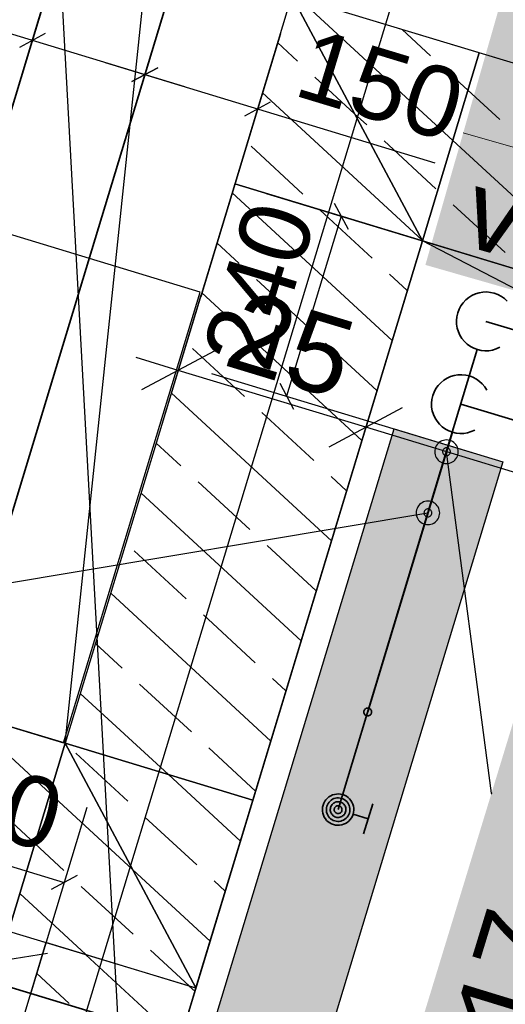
# Model space of a CAD drawing. Extents: x 199 to 1388, y 138 to 979.
# Tile 103 of 155: x 677 to 689, y 696 to 721. Entities that reach past the tile are written whole.
import ezdxf
from ezdxf.lldxf.tags import DXFTag

# ---------------------------------------------------------------- set-up
doc = ezdxf.new("R2010")
doc.units = 0
doc.layers.get('0').update_dxf_attribs({"lineweight": 25})
for name, color, linetype, lineweight, true_color in [('01AFU Allgemein Bemaßung-A07ET47HDI', 7, 'Continuous', 25, 0x848484), ('20 Bodenaufbau - Gefällelinien', 7, 'Continuous', 25, 0x848484), ('20 Dach Stb-Decke-A07ET47IDI', 7, 'Continuous', 25, 0x848484), ('20 Innenwände-A07ET47KDI', 7, 'Continuous', 25, 0x848484), ('20 Möblierung-A07ET47MDI', 7, 'Continuous', 25, 0x848484), ('A-0', 7, 'Continuous', 25, 0x848484), ('H_Heizkoerper', 5, 'Continuous', 25, 0x0000ff), ('H_Heizkoerperbeschriftung', 9, 'Continuous', 25, 0x808080), ('H_Heizkoerperflaeche', 5, 'Continuous', 35, 0x0000ff), ('H_Ruecklauf', 5, 'STRICHLINIE2', 35, 0x0000ff), ('H_Vorlauf', 1, 'Continuous', 35, 0xff0000), ('UPO_Loop2', 140, 'Continuous', 30, 0x00bfff)]:
    doc.layers.add(name, color=color, linetype=linetype, lineweight=lineweight, true_color=true_color)
doc.layers.add('02 Raster Gebäude-A07ET47NDI', color=7, linetype='Continuous', lineweight=25)
doc.layers.add('H_Mass', color=7, linetype='Continuous', lineweight=25)
doc.styles.get("Standard").update_dxf_attribs({"font": 'arial.ttf'})
tags = doc.linetypes.add('Raster-A07ET47ODI', pattern=[0.2, 0.1, -0.05, 0, -0.05]).pattern_tags.tags
tags[10:11] = [DXFTag(74, 4), DXFTag(75, 0), DXFTag(340, '0'), DXFTag(46, 1.0), DXFTag(50, 0.0), DXFTag(44, 0.0), DXFTag(45, 0.0)]
tags[8:9] = [DXFTag(74, 4), DXFTag(75, 0), DXFTag(340, '0'), DXFTag(46, 1.0), DXFTag(50, 0.0), DXFTag(44, 0.0), DXFTag(45, 0.0)]
tags[6:7] = [DXFTag(74, 4), DXFTag(75, 0), DXFTag(340, '0'), DXFTag(46, 1.0), DXFTag(50, 0.0), DXFTag(44, 0.0), DXFTag(45, 0.0)]
tags[4:5] = [DXFTag(74, 4), DXFTag(75, 0), DXFTag(340, '0'), DXFTag(46, 1.0), DXFTag(50, 0.0), DXFTag(44, 0.0), DXFTag(45, 0.0)]
tags = doc.linetypes.add('STRICHLINIE2', pattern=[9.525, 6.35, -3.175]).pattern_tags.tags
tags[6:7] = [DXFTag(74, 4), DXFTag(75, 0), DXFTag(340, '0'), DXFTag(46, 0.0), DXFTag(50, 0.0), DXFTag(44, 0.0), DXFTag(45, 0.0)]
tags[4:5] = [DXFTag(74, 4), DXFTag(75, 0), DXFTag(340, '0'), DXFTag(46, 0.0), DXFTag(50, 0.0), DXFTag(44, 0.0), DXFTag(45, 0.0)]
tags = doc.linetypes.add('Öffnungslinie Tür Fenster-A07ET47JDI', pattern=[0.115, 0.075, -0.04]).pattern_tags.tags
tags[6:7] = [DXFTag(74, 4), DXFTag(75, 0), DXFTag(340, '0'), DXFTag(46, 1.0), DXFTag(50, 0.0), DXFTag(44, 0.0), DXFTag(45, 0.0)]
tags[4:5] = [DXFTag(74, 4), DXFTag(75, 0), DXFTag(340, '0'), DXFTag(46, 1.0), DXFTag(50, 0.0), DXFTag(44, 0.0), DXFTag(45, 0.0)]

# ---------------------------------------------------------------- blocks, each defined once
blk = doc.blocks.new('Referenz-A07ET47ZDI', base_point=(226.995, 158.1))
at = {"layer": '01AFU Allgemein Bemaßung-A07ET47HDI'}
for p, q in [((681.43, 714.166), (680.442, 710.906)), ((681.785, 712.752), (679.914, 711.752)), ((686.215, 712.715), (685.226, 709.456)), ((680.85, 712.252), (679.773, 712.579)), ((685.634, 710.801), (680.85, 712.252)), ((684.699, 710.301), (686.57, 711.301)), ((788.022, 679.757), (685.634, 710.801))]:
    blk.add_line(p, q, dxfattribs=at)
at = {"layer": '02 Raster Gebäude-A07ET47NDI', "linetype": 'Raster-A07ET47ODI', "ltscale": 56.250004}
for p, q in [((665.259, 952.393), (702.269, 276.272)), ((549.598, 270.755), (710.068, 800))]:
    blk.add_line(p, q, dxfattribs=at)
at = {"layer": '20 Bodenaufbau - Gefällelinien', "linetype": 'Öffnungslinie Tür Fenster-A07ET47JDI', "ltscale": 56.250004}
for p, q in [((677.968, 702.747), (681.366, 735.15)), ((717.757, 699.567), (687.076, 715.555)), ((677.518, 697.394), (647.251, 692.468))]:
    blk.add_line(p, q, dxfattribs=at)
at = {"layer": '20 Dach Stb-Decke-A07ET47IDI', "linetype": 'Öffnungslinie Tür Fenster-A07ET47JDI', "ltscale": 56.250004}
for p, q in [((687.076, 715.555), (651.096, 596.89)), ((725.355, 703.949), (687.076, 715.555))]:
    blk.add_line(p, q, dxfattribs=at)
at = {"layer": '20 Innenwände-A07ET47KDI'}
for p, q in [((683.742, 721.791), (682.291, 717.006)), ((693.273, 718.901), (683.742, 721.791)), ((687.852, 718.113), (683.922, 721.736)), ((687.283, 720.269), (686.56, 720.937)), ((677.968, 702.747), (618.594, 720.75)), ((683.892, 720.132), (683.382, 720.603)), ((685.346, 718.792), (684.333, 719.725)), ((688.238, 719.389), (687.725, 719.863)), ((689.048, 718.643), (688.238, 719.389)), ((687.067, 715.572), (682.995, 719.327)), ((685.656, 718.505), (685.346, 718.792)), ((684.03, 716.741), (682.706, 717.961)), ((687.421, 716.878), (686.098, 718.098)), ((691.902, 714.378), (687.852, 718.113)), ((682.291, 717.006), (677.968, 702.747)), ((686.304, 713.011), (682.221, 716.776)), ((689.185, 715.251), (687.862, 716.471)), ((685.794, 715.114), (684.471, 716.334)), ((617.143, 715.965), (681.302, 696.512)), ((682.403, 714.976), (681.834, 715.5)), ((682.753, 701.297), (687.076, 715.555)), ((687.078, 715.562), (687.067, 715.572)), ((687.076, 715.555), (691.823, 714.116)), ((687.09, 715.551), (687.078, 715.562)), ((686.691, 714.286), (686.235, 714.707)), ((684.167, 713.349), (682.844, 714.57)), ((685.531, 710.46), (681.448, 714.225)), ((685.918, 711.735), (684.608, 712.943)), ((682.54, 711.585), (681.217, 712.805)), ((684.757, 707.908), (680.674, 711.673)), ((684.304, 709.958), (682.981, 711.178)), ((680.913, 709.821), (680.287, 710.398)), ((682.678, 708.194), (681.354, 709.414)), ((685.144, 709.184), (684.746, 709.551)), ((683.984, 705.357), (679.901, 709.122)), ((681.051, 706.429), (679.727, 707.649)), ((684.37, 706.633), (683.119, 707.787)), ((683.21, 702.806), (679.127, 706.571)), ((682.815, 704.802), (681.492, 706.022)), ((679.424, 704.665), (678.74, 705.295)), ((683.597, 704.081), (683.256, 704.396)), ((681.188, 703.038), (679.865, 704.258)), ((680.598, 701.95), (678.353, 704.019)), ((677.58, 701.468), (675.323, 703.549)), ((682.823, 701.53), (681.629, 702.631)), ((679.561, 701.273), (678.238, 702.494)), ((682.437, 700.254), (680.598, 701.95)), ((679.694, 699.519), (677.58, 701.468)), ((681.302, 696.512), (682.753, 701.297)), ((681.326, 699.647), (680.002, 700.867)), ((677.193, 700.193), (676.611, 700.729)), ((677.934, 699.509), (677.193, 700.193)), ((681.663, 697.703), (679.694, 699.519)), ((679.699, 697.882), (678.375, 699.102)), ((682.05, 698.979), (681.767, 699.24)), ((678.49, 697.364), (676.806, 698.917)), ((677.473, 697.67), (675.269, 690.399)), ((681.301, 696.51), (677.473, 697.67)), ((680.889, 695.152), (678.494, 697.361)), ((681.128, 696.564), (680.14, 697.475)), ((678.072, 696.118), (677.236, 696.888)), ((681.276, 696.427), (681.132, 696.561)), ((679.096, 689.238), (681.301, 696.51))]:
    blk.add_line(p, q, dxfattribs=at)
at = {"layer": '20 Möblierung-A07ET47MDI'}
for p, q in [((681.408, 714.244), (622.076, 732.234)), ((677.926, 702.76), (618.594, 720.75)), ((677.926, 702.76), (681.408, 714.244))]:
    blk.add_line(p, q, dxfattribs=at)
at = {"layer": 'A-0', "linetype": 'Continuous', "ltscale": 312.5}
for p, q in [((681.408, 714.244), (622.076, 732.234)), ((683.742, 721.791), (682.291, 717.006)), ((688.527, 720.34), (683.742, 721.791)), ((683.742, 721.791), (687.076, 715.555)), ((687.076, 715.555), (683.742, 721.791)), ((677.968, 702.747), (618.594, 720.75)), ((618.594, 720.75), (677.926, 702.76)), ((687.076, 715.555), (688.527, 720.34)), ((688.527, 720.34), (687.076, 715.555)), ((693.273, 718.901), (688.527, 720.34)), ((682.291, 717.006), (677.968, 702.747)), ((687.076, 715.555), (682.291, 717.006)), ((682.291, 717.006), (687.076, 715.555)), ((682.753, 701.297), (687.076, 715.555)), ((687.076, 715.555), (691.823, 714.116)), ((677.926, 702.76), (681.408, 714.244)), ((677.968, 702.747), (676.517, 697.962)), ((676.517, 697.962), (677.968, 702.747)), ((681.302, 696.512), (677.968, 702.747)), ((677.968, 702.747), (681.302, 696.512)), ((682.753, 701.297), (677.968, 702.747)), ((677.968, 702.747), (682.753, 701.297)), ((681.302, 696.512), (682.753, 701.297)), ((676.517, 697.962), (681.302, 696.512)), ((677.473, 697.67), (675.269, 690.399)), ((681.301, 696.51), (677.473, 697.67)), ((679.096, 689.238), (681.301, 696.51))]:
    blk.add_line(p, q, dxfattribs=at)
at = {"layer": '01AFU Allgemein Bemaßung-A07ET47HDI', "linetype": 'ByBlock', "ltscale": 40.625, "insert": (682.533, 714.319), "char_height": 2, "attachment_point": 1, "rotation": 343.1324}
blk.add_mtext('{\\fArial;25}', dxfattribs=at)
blk = doc.blocks.new('Maß-A07ET4B7DI', base_point=(681.433, 710.14))
at = {"color": 0, "linetype": 'ByBlock', "lineweight": -2, "ltscale": 0.25}
for p, q in [((683.093, 716.762), (689.792, 714.731)), ((684.83, 716.512), (685.184, 715.851)), ((685.007, 716.182), (683.615, 711.591)), ((681.701, 712.171), (688.4, 710.14)), ((683.438, 711.922), (683.792, 711.26))]:
    blk.add_line(p, q, dxfattribs=at)
at = {"color": 0, "linetype": 'ByBlock', "lineweight": -2, "ltscale": 0.25, "insert": (681.433, 712.665), "char_height": 1.8, "attachment_point": 1, "rotation": 73.1324}
blk.add_mtext('{\\fArial;240}', dxfattribs=at)
blk = doc.blocks.new('Maß-A07ET4BBDI', base_point=(671.711, 696.329))
at = {"color": 0, "linetype": 'ByBlock', "lineweight": -2, "ltscale": 0.25}
for p, q in [((673.162, 702.739), (671.711, 697.954)), ((678.521, 701.114), (677.071, 696.329)), ((672.913, 701.001), (672.251, 700.648)), ((672.582, 700.825), (677.941, 699.2)), ((678.272, 699.377), (677.61, 699.023))]:
    blk.add_line(p, q, dxfattribs=at)
at = {"color": 0, "linetype": 'ByBlock', "lineweight": -2, "ltscale": 0.25, "insert": (674.04, 702.89), "char_height": 1.8, "attachment_point": 1, "rotation": 343.1324}
blk.add_mtext('{\\fArial;280}', dxfattribs=at)
blk = doc.blocks.new('Maß-A07ET4BHDI', base_point=(678.548, 714.129))
at = {"color": 0, "linetype": 'ByBlock', "lineweight": -2, "ltscale": 0.25}
for p, q in [((680.58, 721.7), (678.548, 715.001)), ((683.455, 720.828), (681.423, 714.129)), ((678.984, 720.094), (687.396, 717.543)), ((679.669, 719.609), (680.33, 719.963)), ((682.544, 718.737), (683.205, 719.091))]:
    blk.add_line(p, q, dxfattribs=at)
at = {"color": 0, "linetype": 'ByBlock', "lineweight": -2, "ltscale": 0.25, "insert": (684.266, 721), "char_height": 1.8, "attachment_point": 1, "rotation": 343.1299}
blk.add_mtext('{\\fArial;150}', dxfattribs=at)
blk = doc.blocks.new('Maß-A07ET4BJDI', base_point=(672.607, 715.001))
at = {"color": 0, "linetype": 'ByBlock', "lineweight": -2, "ltscale": 0.25}
for p, q in [((677.709, 722.57), (675.677, 715.872)), ((681.014, 719.478), (672.607, 722.028)), ((680.58, 721.7), (678.548, 715.001)), ((677.459, 720.833), (676.798, 720.48)), ((680.33, 719.963), (679.669, 719.609))]:
    blk.add_line(p, q, dxfattribs=at)
at = {"color": 0, "linetype": 'ByBlock', "lineweight": -2, "ltscale": 0.25, "insert": (673.491, 724.268), "char_height": 1.8, "attachment_point": 1, "rotation": 343.1299}
blk.add_mtext('{\\fArial;150}', dxfattribs=at)

msp = doc.modelspace()

# ---------------------------------------------------------------- linework, layer by layer
at = {"layer": 'H_Heizkoerper'}
for p, q in [((681.653, 695.258), (686.354, 710.761)), ((686.354, 710.761), (689.129, 709.919)), ((689.129, 709.919), (684.428, 694.416))]:
    msp.add_line(p, q, dxfattribs=at)
at = {"layer": 'H_Heizkoerperbeschriftung', "color": 7, "true_color": 0xffffff}
msp.add_solid([(681.52, 690.354), (636.799, 690.354), (640.565, 702.773)], dxfattribs=at)
at = {"layer": 'H_Heizkoerperflaeche', "lineweight": 35}
for points in [[(689.129, 709.919), (686.099, 709.919), (686.354, 710.761)], [(684.684, 695.258), (681.653, 695.258), (689.129, 709.919)], [(681.653, 695.258), (689.129, 709.919), (686.099, 709.919)]]:
    msp.add_solid(points, dxfattribs=at)
at = {"layer": 'H_Mass', "lineweight": 18}
msp.add_line((688.117, 718.303), (700.294, 714.812), dxfattribs=at)
at = {"layer": 'H_Mass'}
for p, q in [((687.453, 710.36), (687.431, 710.328)), ((687.479, 710.39), (687.453, 710.36)), ((687.508, 710.416), (687.479, 710.39)), ((687.541, 710.438), (687.508, 710.416)), ((687.576, 710.455), (687.541, 710.438)), ((687.613, 710.468), (687.576, 710.455)), ((687.652, 710.475), (687.613, 710.468)), ((687.691, 710.478), (687.652, 710.475)), ((687.73, 710.475), (687.691, 710.478)), ((687.769, 710.468), (687.73, 710.475)), ((687.806, 710.455), (687.769, 710.468)), ((687.841, 710.438), (687.806, 710.455)), ((687.874, 710.416), (687.841, 710.438)), ((687.903, 710.39), (687.874, 710.416)), ((687.929, 710.36), (687.903, 710.39)), ((687.951, 710.328), (687.929, 710.36)), ((687.394, 710.217), (687.391, 710.178)), ((687.391, 710.178), (687.394, 710.139)), ((687.401, 710.255), (687.394, 710.217)), ((687.394, 710.139), (687.401, 710.1)), ((687.414, 710.293), (687.401, 710.255)), ((687.431, 710.328), (687.414, 710.293)), ((687.592, 710.191), (687.591, 710.178)), ((687.591, 710.178), (687.592, 710.165)), ((687.594, 710.204), (687.592, 710.191)), ((687.592, 710.165), (687.594, 710.152)), ((687.599, 710.216), (687.594, 710.204)), ((687.594, 710.152), (687.599, 710.139)), ((687.604, 710.228), (687.599, 710.216)), ((687.599, 710.139), (687.604, 710.128)), ((687.612, 710.239), (687.604, 710.228)), ((687.604, 710.128), (687.612, 710.117)), ((687.62, 710.248), (687.612, 710.239)), ((687.612, 710.117), (687.62, 710.107)), ((687.63, 710.257), (687.62, 710.248)), ((687.62, 710.107), (687.63, 710.098)), ((687.641, 710.264), (687.63, 710.257)), ((687.653, 710.27), (687.641, 710.264)), ((687.665, 710.274), (687.653, 710.27)), ((687.678, 710.277), (687.665, 710.274)), ((687.691, 710.278), (687.678, 710.277)), ((687.704, 710.277), (687.691, 710.278)), ((688.84, 701.479), (687.691, 710.178)), ((687.717, 710.274), (687.704, 710.277)), ((687.729, 710.27), (687.717, 710.274)), ((687.741, 710.264), (687.729, 710.27)), ((687.752, 710.257), (687.741, 710.264)), ((687.762, 710.248), (687.752, 710.257)), ((687.752, 710.098), (687.762, 710.107)), ((687.77, 710.239), (687.762, 710.248)), ((687.762, 710.107), (687.77, 710.117)), ((687.778, 710.228), (687.77, 710.239)), ((687.77, 710.117), (687.778, 710.128)), ((687.783, 710.216), (687.778, 710.228)), ((687.778, 710.128), (687.783, 710.139)), ((687.788, 710.204), (687.783, 710.216)), ((687.783, 710.139), (687.788, 710.152)), ((687.79, 710.191), (687.788, 710.204)), ((687.788, 710.152), (687.79, 710.165)), ((687.791, 710.178), (687.79, 710.191)), ((687.79, 710.165), (687.791, 710.178)), ((687.968, 710.293), (687.951, 710.328)), ((687.981, 710.255), (687.968, 710.293)), ((687.988, 710.217), (687.981, 710.255)), ((687.981, 710.1), (687.988, 710.139)), ((687.991, 710.178), (687.988, 710.217)), ((687.988, 710.139), (687.991, 710.178)), ((687.401, 710.1), (687.414, 710.063)), ((687.414, 710.063), (687.431, 710.028)), ((687.431, 710.028), (687.453, 709.995)), ((687.453, 709.995), (687.479, 709.966)), ((687.479, 709.966), (687.508, 709.94)), ((687.508, 709.94), (687.541, 709.918)), ((687.541, 709.918), (687.576, 709.901)), ((687.576, 709.901), (687.613, 709.888)), ((687.613, 709.888), (687.652, 709.88)), ((687.63, 710.098), (687.641, 710.091)), ((687.641, 710.091), (687.653, 710.085)), ((687.652, 709.88), (687.691, 709.878)), ((687.653, 710.085), (687.665, 710.081)), ((687.665, 710.081), (687.678, 710.079)), ((687.678, 710.079), (687.691, 710.078)), ((687.691, 710.078), (687.704, 710.079)), ((687.691, 709.878), (687.73, 709.88)), ((687.704, 710.079), (687.717, 710.081)), ((687.717, 710.081), (687.729, 710.085)), ((687.729, 710.085), (687.741, 710.091)), ((687.73, 709.88), (687.769, 709.888)), ((687.741, 710.091), (687.752, 710.098)), ((687.769, 709.888), (687.806, 709.901)), ((687.806, 709.901), (687.841, 709.918)), ((687.841, 709.918), (687.874, 709.94)), ((687.874, 709.94), (687.903, 709.966)), ((687.903, 709.966), (687.929, 709.995)), ((687.929, 709.995), (687.951, 710.028)), ((687.951, 710.028), (687.968, 710.063)), ((687.968, 710.063), (687.981, 710.1)), ((687.034, 708.858), (687.005, 708.832)), ((687.067, 708.879), (687.034, 708.858)), ((687.102, 708.897), (687.067, 708.879)), ((687.139, 708.909), (687.102, 708.897)), ((687.178, 708.917), (687.139, 708.909)), ((687.217, 708.92), (687.178, 708.917)), ((687.256, 708.917), (687.217, 708.92)), ((687.295, 708.909), (687.256, 708.917)), ((687.332, 708.897), (687.295, 708.909)), ((687.367, 708.879), (687.332, 708.897)), ((687.4, 708.858), (687.367, 708.879)), ((687.429, 708.832), (687.4, 708.858)), ((670.661, 705.859), (687.217, 708.62)), ((686.919, 708.659), (686.917, 708.62)), ((686.917, 708.62), (686.919, 708.58)), ((686.927, 708.697), (686.919, 708.659)), ((686.94, 708.734), (686.927, 708.697)), ((686.957, 708.77), (686.94, 708.734)), ((686.979, 708.802), (686.957, 708.77)), ((687.005, 708.832), (686.979, 708.802)), ((687.118, 708.633), (687.117, 708.62)), ((687.117, 708.62), (687.118, 708.607)), ((687.12, 708.645), (687.118, 708.633)), ((687.118, 708.607), (687.12, 708.594)), ((687.125, 708.658), (687.12, 708.645)), ((687.13, 708.67), (687.125, 708.658)), ((687.138, 708.68), (687.13, 708.67)), ((687.146, 708.69), (687.138, 708.68)), ((687.156, 708.699), (687.146, 708.69)), ((687.167, 708.706), (687.156, 708.699)), ((687.179, 708.712), (687.167, 708.706)), ((687.191, 708.716), (687.179, 708.712)), ((687.204, 708.719), (687.191, 708.716)), ((687.217, 708.72), (687.204, 708.719)), ((687.23, 708.719), (687.217, 708.72)), ((687.243, 708.716), (687.23, 708.719)), ((687.255, 708.712), (687.243, 708.716)), ((687.267, 708.706), (687.255, 708.712)), ((687.278, 708.699), (687.267, 708.706)), ((687.288, 708.69), (687.278, 708.699)), ((687.296, 708.68), (687.288, 708.69)), ((687.303, 708.67), (687.296, 708.68)), ((687.309, 708.658), (687.303, 708.67)), ((687.313, 708.645), (687.309, 708.658)), ((687.316, 708.633), (687.313, 708.645)), ((687.313, 708.594), (687.316, 708.607)), ((687.317, 708.62), (687.316, 708.633)), ((687.316, 708.607), (687.317, 708.62)), ((687.455, 708.802), (687.429, 708.832)), ((687.477, 708.77), (687.455, 708.802)), ((687.494, 708.734), (687.477, 708.77)), ((687.507, 708.697), (687.494, 708.734)), ((687.514, 708.659), (687.507, 708.697)), ((687.517, 708.62), (687.514, 708.659)), ((687.514, 708.58), (687.517, 708.62)), ((686.919, 708.58), (686.927, 708.542)), ((686.927, 708.542), (686.94, 708.505)), ((686.94, 708.505), (686.957, 708.47)), ((686.957, 708.47), (686.979, 708.437)), ((686.979, 708.437), (687.005, 708.407)), ((687.005, 708.407), (687.034, 708.382)), ((687.034, 708.382), (687.067, 708.36)), ((687.067, 708.36), (687.102, 708.342)), ((687.12, 708.594), (687.125, 708.581)), ((687.125, 708.581), (687.13, 708.57)), ((687.13, 708.57), (687.138, 708.559)), ((687.138, 708.559), (687.146, 708.549)), ((687.146, 708.549), (687.156, 708.54)), ((687.156, 708.54), (687.167, 708.533)), ((687.167, 708.533), (687.179, 708.527)), ((687.179, 708.527), (687.191, 708.523)), ((687.191, 708.523), (687.204, 708.52)), ((687.204, 708.52), (687.217, 708.52)), ((687.217, 708.52), (687.23, 708.52)), ((687.23, 708.52), (687.243, 708.523)), ((687.243, 708.523), (687.255, 708.527)), ((687.255, 708.527), (687.267, 708.533)), ((687.267, 708.533), (687.278, 708.54)), ((687.278, 708.54), (687.288, 708.549)), ((687.288, 708.549), (687.296, 708.559)), ((687.296, 708.559), (687.303, 708.57)), ((687.303, 708.57), (687.309, 708.581)), ((687.309, 708.581), (687.313, 708.594)), ((687.332, 708.342), (687.367, 708.36)), ((687.367, 708.36), (687.4, 708.382)), ((687.4, 708.382), (687.429, 708.407)), ((687.429, 708.407), (687.455, 708.437)), ((687.455, 708.437), (687.477, 708.47)), ((687.477, 708.47), (687.494, 708.505)), ((687.494, 708.505), (687.507, 708.542)), ((687.507, 708.542), (687.514, 708.58)), ((687.102, 708.342), (687.139, 708.33)), ((687.139, 708.33), (687.178, 708.322)), ((687.178, 708.322), (687.217, 708.32)), ((687.217, 708.32), (687.256, 708.322)), ((687.256, 708.322), (687.295, 708.33)), ((687.295, 708.33), (687.332, 708.342)), ((688.831, 701.483), (688.83, 701.482)), ((688.83, 701.482), (688.83, 701.481)), ((688.83, 701.481), (688.83, 701.48)), ((688.83, 701.48), (688.83, 701.478)), ((688.83, 701.478), (688.83, 701.477)), ((688.83, 701.477), (688.83, 701.476)), ((688.83, 701.476), (688.831, 701.474)), ((688.832, 701.486), (688.831, 701.484)), ((688.831, 701.484), (688.831, 701.483)), ((688.831, 701.474), (688.832, 701.473)), ((688.833, 701.486), (688.832, 701.486)), ((688.832, 701.473), (688.832, 701.472)), ((688.832, 701.472), (688.833, 701.471)), ((688.834, 701.487), (688.833, 701.486)), ((688.833, 701.471), (688.834, 701.471)), ((688.835, 701.488), (688.834, 701.487)), ((688.834, 701.471), (688.836, 701.47)), ((688.836, 701.489), (688.835, 701.488)), ((688.837, 701.489), (688.836, 701.489)), ((688.836, 701.47), (688.837, 701.47)), ((688.839, 701.489), (688.837, 701.489)), ((688.837, 701.47), (688.838, 701.469)), ((688.838, 701.469), (688.839, 701.469)), ((688.84, 701.489), (688.839, 701.489)), ((688.839, 701.469), (688.841, 701.469)), ((688.841, 701.489), (688.84, 701.489)), ((688.843, 701.489), (688.841, 701.489)), ((688.841, 701.469), (688.842, 701.469)), ((688.842, 701.469), (688.843, 701.47)), ((688.844, 701.488), (688.843, 701.489)), ((688.843, 701.47), (688.844, 701.47)), ((688.845, 701.488), (688.844, 701.488)), ((688.844, 701.47), (688.846, 701.471)), ((688.846, 701.487), (688.845, 701.488)), ((688.847, 701.486), (688.846, 701.487)), ((688.846, 701.471), (688.847, 701.472)), ((688.848, 701.485), (688.847, 701.486)), ((688.847, 701.473), (688.848, 701.474)), ((688.847, 701.472), (688.847, 701.473)), ((688.849, 701.484), (688.848, 701.485)), ((688.848, 701.474), (688.849, 701.475)), ((688.849, 701.483), (688.849, 701.484)), ((688.849, 701.481), (688.849, 701.483)), ((688.85, 701.48), (688.849, 701.481)), ((688.849, 701.476), (688.85, 701.478)), ((688.849, 701.475), (688.849, 701.476)), ((688.85, 701.479), (688.85, 701.48)), ((688.85, 701.478), (688.85, 701.479))]:
    msp.add_line(p, q, dxfattribs=at)
at = {"layer": 'H_Mass', "color": 7, "true_color": 0xffffff}
for points in [[(701.258, 718.176), (688.081, 718.176), (689.082, 721.667)], [(700.33, 714.939), (687.153, 714.939), (701.258, 718.176)], [(687.153, 714.939), (701.258, 718.176), (688.081, 718.176)], [(699.329, 711.447), (700.33, 714.939), (687.153, 714.939)], [(693.809, 693.79), (686.489, 693.79), (697.885, 707.121)], [(686.489, 693.79), (697.885, 707.121), (690.565, 707.121)]]:
    msp.add_solid(points, dxfattribs=at)
at = {"layer": 'H_Ruecklauf', "ltscale": 0.35}
for p, q in [((681.193, 734.062), (674.547, 712.144)), ((699.388, 707.974), (688.059, 711.391)), ((687.841, 710.673), (685.681, 703.546)), ((694.289, 691.16), (675.727, 696.788))]:
    msp.add_line(p, q, dxfattribs=at)
at = {"layer": 'H_Ruecklauf', "linetype": 'Continuous'}
for p, q in [((687.887, 712.121), (687.793, 712.093)), ((687.984, 712.137), (687.887, 712.121)), ((688.082, 712.141), (687.984, 712.137)), ((688.18, 712.131), (688.082, 712.141)), ((688.275, 712.109), (688.18, 712.131)), ((687.478, 711.866), (687.421, 711.786)), ((687.545, 711.938), (687.478, 711.866)), ((687.621, 712), (687.545, 711.938)), ((687.704, 712.052), (687.621, 712)), ((687.793, 712.093), (687.704, 712.052)), ((688.367, 712.075), (688.275, 712.109)), ((688.454, 712.029), (688.367, 712.075)), ((688.534, 711.972), (688.454, 712.029)), ((688.605, 711.905), (688.534, 711.972)), ((688.668, 711.829), (688.605, 711.905)), ((687.375, 711.7), (687.341, 711.608)), ((687.421, 711.786), (687.375, 711.7)), ((688.72, 711.746), (688.668, 711.829)), ((687.318, 711.512), (687.309, 711.415)), ((687.309, 711.415), (687.312, 711.317)), ((687.341, 711.608), (687.318, 711.512)), ((687.312, 711.317), (687.328, 711.22)), ((687.328, 711.22), (687.357, 711.126)), ((687.357, 711.126), (687.398, 711.037)), ((687.398, 711.037), (687.45, 710.953)), ((687.45, 710.953), (687.512, 710.878)), ((687.512, 710.878), (687.584, 710.811)), ((687.584, 710.811), (687.664, 710.754)), ((687.664, 710.754), (687.75, 710.708)), ((687.75, 710.708), (687.842, 710.673)), ((687.842, 710.673), (687.938, 710.651)), ((687.938, 710.651), (688.035, 710.642)), ((688.035, 710.642), (688.133, 710.645)), ((688.133, 710.645), (688.23, 710.661)), ((688.23, 710.661), (688.324, 710.69)), ((688.324, 710.69), (688.413, 710.73))]:
    msp.add_line(p, q, dxfattribs=at)
at = {"layer": 'H_Ruecklauf', "linetype": 'STRICHLINIE2', "lineweight": 35, "ltscale": 0.35}
for p, q in [((685.59, 703.587), (685.586, 703.575)), ((685.596, 703.598), (685.59, 703.587)), ((685.604, 703.609), (685.596, 703.598)), ((685.613, 703.619), (685.604, 703.609)), ((685.623, 703.627), (685.613, 703.619)), ((685.634, 703.634), (685.623, 703.627)), ((685.646, 703.639), (685.634, 703.634)), ((685.659, 703.643), (685.646, 703.639)), ((685.672, 703.645), (685.659, 703.643)), ((685.685, 703.645), (685.672, 703.645)), ((685.698, 703.644), (685.685, 703.645)), ((685.71, 703.641), (685.698, 703.644)), ((685.723, 703.637), (685.71, 703.641)), ((685.734, 703.63), (685.723, 703.637)), ((685.745, 703.623), (685.734, 703.63)), ((685.754, 703.614), (685.745, 703.623)), ((685.763, 703.604), (685.754, 703.614)), ((685.77, 703.593), (685.763, 703.604)), ((685.775, 703.581), (685.77, 703.593)), ((685.779, 703.568), (685.775, 703.581)), ((685.583, 703.562), (685.581, 703.549)), ((685.581, 703.549), (685.582, 703.536)), ((685.582, 703.536), (685.584, 703.523)), ((685.586, 703.575), (685.583, 703.562)), ((685.584, 703.523), (685.588, 703.51)), ((685.588, 703.51), (685.593, 703.498)), ((685.593, 703.498), (685.6, 703.487)), ((685.6, 703.487), (685.608, 703.477)), ((685.608, 703.477), (685.618, 703.468)), ((685.618, 703.468), (685.629, 703.461)), ((685.629, 703.461), (685.64, 703.454)), ((685.64, 703.454), (685.652, 703.45)), ((685.652, 703.45), (685.665, 703.447)), ((685.665, 703.447), (685.678, 703.446)), ((685.678, 703.446), (685.691, 703.446)), ((685.681, 703.546), (685.681, 703.546)), ((685.691, 703.446), (685.704, 703.448)), ((685.704, 703.448), (685.717, 703.452)), ((685.717, 703.452), (685.728, 703.457)), ((685.728, 703.457), (685.74, 703.464)), ((685.74, 703.464), (685.75, 703.473)), ((685.75, 703.473), (685.759, 703.482)), ((685.759, 703.482), (685.766, 703.493)), ((685.766, 703.493), (685.772, 703.504)), ((685.772, 703.504), (685.777, 703.517)), ((685.777, 703.517), (685.78, 703.529)), ((685.781, 703.555), (685.779, 703.568)), ((685.78, 703.529), (685.781, 703.542)), ((685.781, 703.542), (685.781, 703.555))]:
    msp.add_line(p, q, dxfattribs=at)
at = {"layer": 'H_Vorlauf'}
for p, q in [((683.193, 730.32), (676.548, 708.403)), ((688.34, 714.16), (688.257, 714.108)), ((688.429, 714.201), (688.34, 714.16)), ((688.523, 714.23), (688.429, 714.201)), ((688.62, 714.246), (688.523, 714.23)), ((688.718, 714.249), (688.62, 714.246)), ((688.816, 714.24), (688.718, 714.249)), ((688.911, 714.217), (688.816, 714.24)), ((689.003, 714.183), (688.911, 714.217)), ((689.09, 714.137), (689.003, 714.183)), ((689.17, 714.08), (689.09, 714.137)), ((688.057, 713.895), (688.011, 713.808)), ((688.114, 713.974), (688.057, 713.895)), ((688.181, 714.046), (688.114, 713.974)), ((688.257, 714.108), (688.181, 714.046)), ((689.241, 714.013), (689.17, 714.08)), ((687.954, 713.62), (687.945, 713.523)), ((687.977, 713.716), (687.954, 713.62)), ((688.011, 713.808), (687.977, 713.716)), ((687.945, 713.523), (687.948, 713.425)), ((687.948, 713.425), (687.964, 713.328)), ((699.069, 710.37), (688.695, 713.499)), ((687.964, 713.328), (687.993, 713.234)), ((687.993, 713.234), (688.034, 713.145)), ((688.034, 713.145), (688.086, 713.062)), ((688.086, 713.062), (688.148, 712.986)), ((688.148, 712.986), (688.22, 712.919)), ((688.22, 712.919), (688.3, 712.862)), ((688.477, 712.782), (684.927, 701.057)), ((688.3, 712.862), (688.386, 712.816)), ((688.386, 712.816), (688.478, 712.781)), ((688.478, 712.781), (688.574, 712.759)), ((688.574, 712.759), (688.671, 712.75)), ((688.671, 712.75), (688.769, 712.753)), ((688.769, 712.753), (688.866, 712.769)), ((688.866, 712.769), (688.96, 712.798)), ((688.96, 712.798), (689.049, 712.839))]:
    msp.add_line(p, q, dxfattribs=at)
at = {"layer": 'H_Vorlauf', "color": 1, "lineweight": 35, "true_color": 0xff0000}
for p, q in [((684.653, 701.349), (684.618, 701.311)), ((684.694, 701.383), (684.653, 701.349)), ((684.738, 701.41), (684.694, 701.383)), ((684.786, 701.432), (684.738, 701.41)), ((684.785, 701.322), (684.752, 701.301)), ((684.821, 701.338), (684.785, 701.322)), ((684.836, 701.447), (684.786, 701.432)), ((684.859, 701.35), (684.821, 701.338)), ((684.888, 701.455), (684.836, 701.447)), ((684.897, 701.356), (684.859, 701.35)), ((684.94, 701.457), (684.888, 701.455)), ((684.937, 701.357), (684.897, 701.356)), ((684.976, 701.353), (684.937, 701.357)), ((684.992, 701.452), (684.94, 701.457)), ((685.014, 701.344), (684.976, 701.353)), ((685.043, 701.44), (684.992, 701.452)), ((685.051, 701.331), (685.014, 701.344)), ((685.092, 701.422), (685.043, 701.44)), ((685.085, 701.312), (685.051, 701.331)), ((685.138, 701.397), (685.092, 701.422)), ((685.181, 701.367), (685.138, 701.397)), ((685.219, 701.331), (685.181, 701.367)), ((685.252, 701.29), (685.219, 701.331)), ((684.532, 701.123), (684.527, 701.07)), ((684.527, 701.07), (684.529, 701.018)), ((684.544, 701.173), (684.532, 701.123)), ((684.563, 701.222), (684.544, 701.173)), ((684.587, 701.269), (684.563, 701.222)), ((684.618, 701.311), (684.587, 701.269)), ((684.631, 701.106), (684.627, 701.067)), ((684.64, 701.144), (684.631, 701.106)), ((684.654, 701.181), (684.64, 701.144)), ((684.672, 701.216), (684.654, 701.181)), ((684.695, 701.248), (684.672, 701.216)), ((684.722, 701.276), (684.695, 701.248)), ((684.752, 701.301), (684.722, 701.276)), ((684.73, 701.09), (684.727, 701.064)), ((684.736, 701.115), (684.73, 701.09)), ((684.745, 701.14), (684.736, 701.115)), ((684.757, 701.163), (684.745, 701.14)), ((684.772, 701.184), (684.757, 701.163)), ((684.79, 701.203), (684.772, 701.184)), ((684.81, 701.22), (684.79, 701.203)), ((684.833, 701.234), (684.81, 701.22)), ((684.828, 701.074), (684.827, 701.061)), ((684.831, 701.086), (684.828, 701.074)), ((684.836, 701.099), (684.831, 701.086)), ((684.856, 701.245), (684.833, 701.234)), ((684.842, 701.11), (684.836, 701.099)), ((684.85, 701.121), (684.842, 701.11)), ((684.859, 701.13), (684.85, 701.121)), ((684.881, 701.252), (684.856, 701.245)), ((684.869, 701.139), (684.859, 701.13)), ((684.88, 701.146), (684.869, 701.139)), ((684.892, 701.151), (684.88, 701.146)), ((684.907, 701.256), (684.881, 701.252)), ((684.904, 701.155), (684.892, 701.151)), ((684.917, 701.157), (684.904, 701.155)), ((684.933, 701.257), (684.907, 701.256)), ((684.93, 701.157), (684.917, 701.157)), ((684.943, 701.156), (684.93, 701.157)), ((684.959, 701.255), (684.933, 701.257)), ((684.956, 701.153), (684.943, 701.156)), ((684.968, 701.148), (684.956, 701.153)), ((684.985, 701.249), (684.959, 701.255)), ((684.98, 701.142), (684.968, 701.148)), ((684.99, 701.135), (684.98, 701.142)), ((685.009, 701.24), (684.985, 701.249)), ((685, 701.126), (684.99, 701.135)), ((685.008, 701.116), (685, 701.126)), ((685.015, 701.105), (685.008, 701.116)), ((685.032, 701.227), (685.009, 701.24)), ((685.02, 701.093), (685.015, 701.105)), ((685.024, 701.08), (685.02, 701.093)), ((685.026, 701.067), (685.024, 701.08)), ((685.054, 701.212), (685.032, 701.227)), ((685.073, 701.194), (685.054, 701.212)), ((685.089, 701.174), (685.073, 701.194)), ((685.117, 701.289), (685.085, 701.312)), ((685.103, 701.152), (685.089, 701.174)), ((685.114, 701.128), (685.103, 701.152)), ((685.122, 701.103), (685.114, 701.128)), ((685.146, 701.263), (685.117, 701.289)), ((685.126, 701.077), (685.122, 701.103)), ((685.127, 701.051), (685.126, 701.077)), ((685.171, 701.232), (685.146, 701.263)), ((685.191, 701.199), (685.171, 701.232)), ((685.208, 701.163), (685.191, 701.199)), ((685.219, 701.126), (685.208, 701.163)), ((685.225, 701.087), (685.219, 701.126)), ((685.227, 701.048), (685.225, 701.087)), ((685.28, 701.246), (685.252, 701.29)), ((685.301, 701.198), (685.28, 701.246)), ((685.316, 701.148), (685.301, 701.198)), ((685.325, 701.097), (685.316, 701.148)), ((685.327, 701.044), (685.325, 701.097)), ((685.809, 701.208), (685.576, 700.442)), ((684.529, 701.018), (684.537, 700.967)), ((684.537, 700.967), (684.553, 700.916)), ((684.553, 700.916), (684.574, 700.869)), ((684.574, 700.869), (684.602, 700.824)), ((684.602, 700.824), (684.635, 700.784)), ((684.627, 701.067), (684.628, 701.028)), ((684.628, 701.028), (684.635, 700.989)), ((684.635, 700.989), (684.646, 700.952)), ((684.646, 700.952), (684.662, 700.916)), ((684.662, 700.916), (684.683, 700.883)), ((684.683, 700.883), (684.708, 700.852)), ((684.708, 700.852), (684.737, 700.825)), ((684.727, 701.064), (684.728, 701.038)), ((684.728, 701.038), (684.732, 701.012)), ((684.732, 701.012), (684.74, 700.987)), ((684.737, 700.825), (684.769, 700.803)), ((684.74, 700.987), (684.751, 700.963)), ((684.751, 700.963), (684.764, 700.941)), ((684.764, 700.941), (684.781, 700.921)), ((684.781, 700.921), (684.8, 700.903)), ((684.8, 700.903), (684.821, 700.888)), ((684.821, 700.888), (684.844, 700.875)), ((684.827, 701.061), (684.827, 701.048)), ((684.827, 701.048), (684.83, 701.035)), ((684.83, 701.035), (684.833, 701.022)), ((684.833, 701.022), (684.839, 701.01)), ((684.839, 701.01), (684.846, 700.999)), ((684.844, 700.875), (684.869, 700.866)), ((684.846, 700.999), (684.854, 700.989)), ((684.854, 700.989), (684.863, 700.98)), ((684.863, 700.98), (684.874, 700.972)), ((684.869, 700.866), (684.894, 700.86)), ((684.874, 700.972), (684.886, 700.966)), ((684.886, 700.966), (684.898, 700.962)), ((684.894, 700.86), (684.92, 700.858)), ((684.898, 700.962), (684.911, 700.959)), ((684.911, 700.959), (684.924, 700.957)), ((684.92, 700.858), (684.947, 700.858)), ((684.924, 700.957), (684.937, 700.958)), ((684.927, 701.057), (684.927, 701.057)), ((684.937, 700.958), (684.95, 700.96)), ((684.947, 700.858), (684.972, 700.863)), ((684.95, 700.96), (684.962, 700.964)), ((684.962, 700.964), (684.974, 700.969)), ((684.972, 700.863), (684.997, 700.87)), ((684.974, 700.969), (684.985, 700.976)), ((684.985, 700.976), (684.995, 700.984)), ((684.995, 700.984), (685.004, 700.994)), ((684.997, 700.87), (685.021, 700.881)), ((685.004, 700.994), (685.012, 701.005)), ((685.012, 701.005), (685.018, 701.016)), ((685.018, 701.016), (685.023, 701.028)), ((685.021, 700.881), (685.043, 700.895)), ((685.023, 701.028), (685.026, 701.041)), ((685.027, 701.054), (685.026, 701.067)), ((685.026, 701.041), (685.027, 701.054)), ((685.043, 700.895), (685.064, 700.911)), ((685.064, 700.911), (685.082, 700.931)), ((685.082, 700.931), (685.097, 700.952)), ((685.097, 700.952), (685.109, 700.975)), ((685.102, 700.814), (685.132, 700.838)), ((685.109, 700.975), (685.118, 700.999)), ((685.118, 700.999), (685.124, 701.025)), ((685.124, 701.025), (685.127, 701.051)), ((685.132, 700.838), (685.159, 700.867)), ((685.159, 700.867), (685.182, 700.899)), ((685.182, 700.899), (685.2, 700.934)), ((685.2, 700.934), (685.214, 700.97)), ((685.214, 700.97), (685.223, 701.009)), ((685.223, 701.009), (685.227, 701.048)), ((685.236, 700.804), (685.267, 700.846)), ((685.267, 700.846), (685.291, 700.892)), ((685.291, 700.892), (685.31, 700.941)), ((685.31, 700.941), (685.322, 700.992)), ((685.31, 700.941), (685.692, 700.825)), ((685.322, 700.992), (685.327, 701.044)), ((684.635, 700.784), (684.673, 700.748)), ((684.673, 700.748), (684.716, 700.718)), ((684.716, 700.718), (684.762, 700.693)), ((684.762, 700.693), (684.811, 700.675)), ((684.769, 700.803), (684.803, 700.784)), ((684.803, 700.784), (684.84, 700.77)), ((684.811, 700.675), (684.862, 700.663)), ((684.84, 700.77), (684.878, 700.761)), ((684.862, 700.663), (684.914, 700.658)), ((684.878, 700.761), (684.917, 700.758)), ((684.914, 700.658), (684.966, 700.659)), ((684.917, 700.758), (684.956, 700.759)), ((684.956, 700.759), (684.995, 700.765)), ((684.966, 700.659), (685.018, 700.668)), ((684.995, 700.765), (685.033, 700.777)), ((685.018, 700.668), (685.068, 700.683)), ((685.033, 700.777), (685.068, 700.793)), ((685.068, 700.793), (685.102, 700.814)), ((685.068, 700.683), (685.115, 700.705)), ((685.115, 700.705), (685.16, 700.732)), ((685.16, 700.732), (685.2, 700.765)), ((685.2, 700.765), (685.236, 700.804))]:
    msp.add_line(p, q, dxfattribs=at)

# ---------------------------------------------------------------- block references
at = {"layer": 'H_Mass', "ltscale": 0.25}
for name, p in [('Maß-A07ET4BJDI', (672.607, 715.001)), ('Maß-A07ET4BHDI', (678.548, 714.129)), ('Maß-A07ET4B7DI', (681.433, 710.14)), ('Maß-A07ET4BBDI', (671.711, 696.329))]:
    msp.add_blockref(name, p, dxfattribs=at)
at = {"layer": 'UPO_Loop2', "color": 219, "lineweight": 80, "ltscale": 4000.00006, "true_color": 0x642165}
msp.add_blockref('Referenz-A07ET47ZDI', (226.995, 158.1), dxfattribs=at)

# ---------------------------------------------------------------- texts
at = {"layer": 'H_Mass', "char_height": 2, "attachment_point": 1}
for s, insert, rotation in [('{\\fArial;von UKD}', (688.551, 717.398), 344), ('{\\fArial;117 mm}', (687.401, 694.209), 73)]:
    msp.add_mtext(s, dxfattribs=dict(at, insert=insert, rotation=rotation))

doc.saveas('drawing.dxf')
